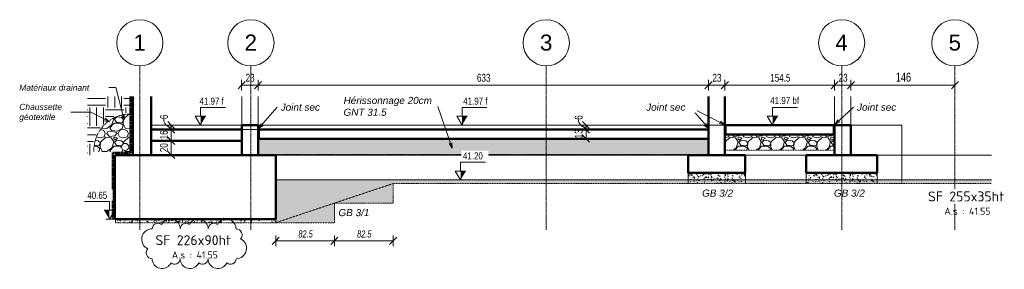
# Model space of a CAD drawing. Header units: millimetres. Extents: x 3690 to 285311, y -2348 to 78336.
# Tile 33 of 46: x 129547 to 143386, y 39945 to 43452. Entities that reach past the tile are written whole.
import ezdxf

# ---------------------------------------------------------------- set-up
doc = ezdxf.new("R2010")
doc.units = ezdxf.units.MM
for name, pattern in [('Ligne de quadrillage', [22.225, 12.7, -3.175, 3.175, -3.175]), ('tiret perso', [2.6, 1.3, -1.3]), ('tiret perso 2', [3, 1.5, -1.5])]:
    doc.linetypes.add(name, pattern=pattern)
for name, color, linetype, lineweight in [('A-ANNO-DIMS', 211, 'Continuous', 9), ('A-ANNO-DIMS-50', 211, 'Continuous', 9), ('A-DETL', 90, 'Continuous', 5), ('A-DETL-GENF', 92, 'Continuous', 5), ('A-DETL-THIN', 151, 'Continuous', 5), ('A-FLOR', 192, 'Continuous', 5), ('A-WALL', 113, 'Continuous', 9), ('G-ANNO-DIMS', 111, 'Continuous', 9), ('G-ANNO-REVC', 71, 'Continuous', 9), ('G-ANNO-TEXT', 231, 'Continuous', 9), ('S-FNDN', 32, 'Continuous', 9), ('S-FNDN-IDEN', 2, 'Continuous', 9), ('S-GRID', 1, 'Continuous', 9), ('S-GRID-IDEN', 1, 'Continuous', 9)]:
    doc.layers.add(name, color=color, linetype=linetype, lineweight=lineweight)
doc.styles.add('Arial Narrow_5', font='ARIALN.TTF', dxfattribs={"width": 0.9, "height": 125})
doc.styles.add('Arial Narrow_7', font='ARIALN.TTF', dxfattribs={"width": 0.9, "height": 110})
doc.styles.add('Arial Narrow_I', font='ARIALNI.TTF', dxfattribs={"width": 0.9, "height": 100})
doc.styles.add('Arial_5', font='arial.ttf', dxfattribs={"height": 225})
doc.styles.add('Arial_6', font='arial.ttf', dxfattribs={"width": 0.8, "height": 100})
doc.styles.add('Arial_I_1', font='ariali.ttf', dxfattribs={"height": 100})
doc.styles.add('Arial_I_3', font='ariali.ttf', dxfattribs={"height": 85})
doc.styles.add('ISOCPEUR', font='isocpeur.ttf', dxfattribs={"height": 100})
doc.styles.add('ISOCPEUR_B', font='txt', dxfattribs={"height": 140})
doc.dimstyles.new('AB6_1_50_-_GB_3', dxfattribs={"dimscale": 304.8, "dimtxt": 127.928872, "dimasz": 0.328084, "dimexe": 0.246063, "dimexo": 0.0625, "dimgap": 0.04101, "dimtad": 1, "dimdec": 0, "dimlfac": 0.1, "dimdsep": 46, "dimtxsty": 'Arial Narrow_5', "dimblk1": 'OBLIQUE', "dimblk2": 'OBLIQUE', "dimsah": 1, "dimcen": 0.09, "dimazin": 0, "dimtfac": 1, "dimtdec": 4, "dimtix": 1, "dimtmove": 0, "dimatfit": 3, "dimfxl": 0.246063, "dimfxlon": 1, "dimtvp": 1, "dimtolj": 1, "dimtzin": 0, "dimarcsym": 2})
doc.dimstyles.new('AB6_1_50_-_GB_COUPES', dxfattribs={"dimscale": 304.8, "dimtxt": 112.577407, "dimasz": 0.328084, "dimexe": 0.246063, "dimexo": 0.0625, "dimgap": 0.057415, "dimtad": 1, "dimdec": 1, "dimlfac": 0.1, "dimrnd": 0.5, "dimdsep": 46, "dimtxsty": 'Arial Narrow_7', "dimblk1": 'OBLIQUE', "dimblk2": 'OBLIQUE', "dimsah": 1, "dimcen": 0.09, "dimazin": 0, "dimtfac": 1, "dimtdec": 4, "dimtix": 1, "dimtmove": 1, "dimatfit": 3, "dimfxl": 0.246063, "dimfxlon": 1, "dimtvp": 1, "dimtolj": 1, "dimtzin": 0, "dimarcsym": 2})
doc.dimstyles.new('AB6_1_50_-_GB_COUPES_1', dxfattribs={"dimscale": 304.8, "dimtxt": 112.577407, "dimasz": 0.328084, "dimexe": 0.246063, "dimexo": 0.0625, "dimgap": 0.057415, "dimtad": 1, "dimdec": 1, "dimlfac": 0.1, "dimrnd": 0.5, "dimdsep": 46, "dimtxsty": 'Arial Narrow_7', "dimblk1": 'OBLIQUE', "dimblk2": 'OBLIQUE', "dimsah": 1, "dimcen": 0.09, "dimazin": 0, "dimtfac": 1, "dimtdec": 4, "dimtix": 1, "dimtmove": 0, "dimatfit": 3, "dimfxl": 0.246063, "dimfxlon": 1, "dimtvp": 1, "dimtolj": 1, "dimtzin": 0, "dimarcsym": 2})
doc.dimstyles.new('AB6_1_50_-_GB_Italique', dxfattribs={"dimscale": 304.8, "dimtxt": 102.343097, "dimasz": 0.328084, "dimexe": 0.246063, "dimexo": 0.0625, "dimgap": 0.057415, "dimtad": 1, "dimdec": 1, "dimlfac": 0.1, "dimrnd": 0.1, "dimdsep": 46, "dimtxsty": 'Arial Narrow_I', "dimblk1": 'OBLIQUE', "dimblk2": 'OBLIQUE', "dimsah": 1, "dimcen": 0.09, "dimazin": 0, "dimtfac": 1, "dimtdec": 4, "dimtix": 1, "dimtmove": 0, "dimatfit": 3, "dimfxl": 0.246063, "dimfxlon": 1, "dimtvp": 1, "dimtfill": 1, "dimtolj": 1, "dimtzin": 0, "dimarcsym": 2})
pattern_1 = [(228.013, (137085.06, 34699.558), (-2599.98941, -2925.00984), [43.724, -4328.704]), (184.97, (137055.809, 34667.058), (3899.998583, 325.017967), [75.032, -7428.176]), (132.51, (136981.059, 34660.558), (3249.97174, -3575.025567), [52.906, -5237.71]), (267.274, (136854.309, 34579.308), (324.965065, 6500.00218), [68.327, -6764.406]), (292.834, (136851.059, 34511.058), (-1625.02353, 3899.990643), [67, -6633.046]), (357.274, (136877.059, 34449.308), (-6500.00218, 324.965065), [68.327, -6764.406]), (37.694, (136945.309, 34446.058), (-4225.013581, -3249.981511), [90.359, -8945.576]), (72.255, (137016.809, 34501.308), (2275.040384, 7149.986698), [85.309, -8445.554]), (121.43, (137042.809, 34582.558), (-2600.032596, 4224.98021), [68.559, -6787.324]), (175.236, (137007.06, 34641.058), (3574.99808, -325.02259), [78.27, -3835.248]), (222.397, (136929.059, 34647.558), (-3900.027101, -3574.969839), [101.221, -10020.847]), (138.814, (137176.06, 34576.058), (-2274.9972, 1950.00332), [34.548, -3420.249]), (171.469, (137150.059, 34598.808), (4224.996992, -650.017013), [65.727, -6506.991]), (225, (137085.06, 34608.56), (3e-14, -325.0004), [45.962, -413.657]), (203.199, (137062.31, 34647.56), (1624.99492, 650.01207), [24.751, -2450.375]), (291.801, (137039.56, 34637.81), (-324.9931, 975.00257), [35.003, -1715.175]), (30.964, (137052.56, 34605.31), (974.9974, 650.0042), [56.852, -1838.207]), (161.565, (137101.31, 34634.56), (649.9996, -325.0005), [41.11, -986.631]), (16.39, (136851.059, 34637.808), (3249.99208, 975.02624), [57.59, -5701.425]), (70.346, (136906.31, 34654.058), (-1300.01122, -3574.99629), [48.315, -4783.158]), (293.199, (137101.31, 34699.56), (-650.01207, 1624.99492), [49.502, -2425.624]), (343.61, (137120.809, 34654.058), (-3249.99208, 975.02624), [57.59, -5701.425]), (339.444, (136851.06, 34436.308), (-1625.0005, 649.99832), [55.536, -2721.265]), (294.775, (136903.06, 34416.808), (-1624.991074, 3575.003686), [46.533, -4606.759]), (66.801, (137104.56, 34374.56), (650.01207, 1624.99492), [49.502, -2425.624]), (17.354, (137124.059, 34420.058), (-4225.00117, -1299.998243), [54.48, -5393.513]), (69.444, (136945.31, 34374.558), (-649.99832, -1625.0005), [27.768, -2749.033]), (101.31, (137085.06, 34374.56), (-325.00186, 1299.99994), [16.572, -1640.609]), (165.964, (137081.81, 34390.81), (975.0014, -324.9958), [67, -1273.009]), (186.009, (137016.809, 34407.058), (3249.99973, 324.99991), [62.091, -6147.025]), (303.69, (137052.56, 34576.06), (-324.9989, 650.0003), [46.872, -1124.932]), (353.157, (137078.559, 34537.058), (5524.997455, -650.022255), [81.833, -8101.458]), (60.945, (137159.81, 34527.308), (-1300.01609, -2274.99125), [33.461, -3312.619]), (90, (137176.06, 34556.56), (-325, 325), [19.5, -305.5]), (120.256, (137010.31, 34416.808), (1299.982484, -2275.009625), [45.15, -4469.894]), (48.013, (136987.56, 34455.808), (2599.98941, 2925.00984), [87.448, -4284.979]), (0, (137046.06, 34520.8), (325, 325), [84.5, -240.5]), (325.305, (137130.559, 34520.808), (-3250.00572, 2274.991267), [51.387, -5087.314]), (254.055, (137172.81, 34491.56), (-324.99133, -1300.00268), [47.321, -2318.715]), (207.646, (137159.809, 34446.058), (-6174.99833, -3250.002177), [77.046, -7627.579]), (175.426, (137091.559, 34410.308), (-4224.999836, 325.005426), [81.51, -8069.449])]

# ---------------------------------------------------------------- blocks, each defined once
blk = doc.blocks.new('Quadrillage - M_Extrémité de la ligne de quadrillage - Cercle-11575-105 variante')
at = {"layer": 'S-GRID-IDEN'}
blk.add_circle((53435, 43127), 325, dxfattribs=at)
blk = doc.blocks.new('Cotes d_élévation - M_Cote d_élévation - Extérieur rempli-1422902-105 variante')
at = {"layer": 'G-ANNO-DIMS'}
blk.add_hatch(color=256, dxfattribs=at).paths.add_polyline_path([(52727, 41970), (52727, 42095), (52802, 42095)])
for p, q in [((52727, 42095), (52727, 42220)), ((52727, 42220), (53077, 42220)), ((52727, 41970), (52652, 42095)), ((52727, 42095), (52652, 42095)), ((52802, 42095), (52727, 42095)), ((52761, 42095), (52727, 41970)), ((52677, 41970), (52777, 41970))]:
    blk.add_line(p, q, dxfattribs=at)
blk = doc.blocks.new('DIMBLOCK336-105 variante')
at = {"layer": 'A-ANNO-DIMS-50'}
for p, q in [((133146, 40345), (133146, 40420)), ((133971, 40345), (133971, 40420)), ((133146, 40345), (133971, 40345)), ((133146, 40345), (133146, 40270)), ((133971, 40345), (133971, 40270))]:
    blk.add_line(p, q, dxfattribs=at)
at = {"layer": 'A-ANNO-DIMS-50', "lineweight": 18}
for p, q in [((133146, 40345), (133096, 40295)), ((133146, 40345), (133196, 40395)), ((133971, 40345), (133921, 40295)), ((133971, 40345), (134021, 40395))]:
    blk.add_line(p, q, dxfattribs=at)
at = {"layer": 'A-ANNO-DIMS-50', "color": 0, "insert": (133465, 40492), "char_height": 100, "width": 224.18, "attachment_point": 1, "line_spacing_factor": 0.974696, "style": 'Arial Narrow_I', "bg_fill": 3, "box_fill_scale": 1.25, "bg_fill_color": 256, "bg_fill_true_color": 13158600, "bg_fill_transparency": 0}
blk.add_mtext('82.5', dxfattribs=at)
blk = doc.blocks.new('_Oblique')
at = {"color": 0, "linetype": 'ByBlock', "lineweight": -2}
blk.add_line((-0.5, -0.5), (0.5, 0.5), dxfattribs=at)
blk = doc.blocks.new('DIMBLOCK337-105 variante')
at = {"layer": 'A-ANNO-DIMS-50'}
for p, q in [((133971, 40345), (133971, 40420)), ((134796, 40345), (134796, 40420)), ((133971, 40345), (134796, 40345)), ((133971, 40345), (133971, 40270)), ((134796, 40345), (134796, 40270))]:
    blk.add_line(p, q, dxfattribs=at)
at = {"layer": 'A-ANNO-DIMS-50', "lineweight": 18}
for p, q in [((133971, 40345), (133921, 40295)), ((133971, 40345), (134021, 40395)), ((134796, 40345), (134746, 40295)), ((134796, 40345), (134846, 40395))]:
    blk.add_line(p, q, dxfattribs=at)
at = {"layer": 'A-ANNO-DIMS-50', "color": 0, "insert": (134290, 40492), "char_height": 100, "width": 224.18, "attachment_point": 1, "line_spacing_factor": 0.974696, "style": 'Arial Narrow_I', "bg_fill": 3, "box_fill_scale": 1.25, "bg_fill_color": 256, "bg_fill_true_color": 13158600, "bg_fill_transparency": 0}
blk.add_mtext('82.5', dxfattribs=at)
blk = doc.blocks.new('DIMBLOCK338-105 variante')
at = {"layer": 'A-ANNO-DIMS-50', "lineweight": 18}
for p, q in [((137508, 41910), (137458, 41960)), ((137508, 41780), (137458, 41830)), ((137508, 41910), (137558, 41860)), ((137508, 41780), (137558, 41730))]:
    blk.add_line(p, q, dxfattribs=at)
at = {"layer": 'A-ANNO-DIMS-50'}
for p, q in [((137508, 41910), (137433, 41910)), ((137508, 41780), (137508, 41910)), ((137508, 41910), (137583, 41910)), ((137508, 41780), (137433, 41780)), ((137508, 41780), (137583, 41780))]:
    blk.add_line(p, q, dxfattribs=at)
at = {"layer": 'A-ANNO-DIMS-50', "color": 0, "insert": (137348, 41786), "char_height": 110, "width": 141.53, "attachment_point": 1, "rotation": 90, "line_spacing_factor": 0.974696, "style": 'Arial Narrow_7'}
blk.add_mtext('13', dxfattribs=at)
blk = doc.blocks.new('DIMBLOCK339-105 variante')
at = {"layer": 'A-ANNO-DIMS-50'}
for p, q in [((137508, 41970), (137433, 41970)), ((137508, 41910), (137508, 41970)), ((137508, 41970), (137583, 41970)), ((137508, 41910), (137433, 41910)), ((137508, 41910), (137583, 41910))]:
    blk.add_line(p, q, dxfattribs=at)
at = {"layer": 'A-ANNO-DIMS-50', "lineweight": 18}
for p, q in [((137508, 41970), (137458, 42020)), ((137508, 41910), (137458, 41960)), ((137508, 41970), (137558, 41920)), ((137508, 41910), (137558, 41860))]:
    blk.add_line(p, q, dxfattribs=at)
at = {"layer": 'A-ANNO-DIMS-50'}
blk.add_ellipse((137508, 42046), major_axis=(107, 0), ratio=0.991482, start_param=3.141593, end_param=4.712389, dxfattribs=at)
at = {"layer": 'A-ANNO-DIMS-50', "color": 0, "insert": (137348, 42046), "char_height": 110, "width": 70.76, "attachment_point": 1, "rotation": 90, "line_spacing_factor": 0.974696, "style": 'Arial Narrow_7'}
blk.add_mtext('6', dxfattribs=at)
blk = doc.blocks.new('DIMBLOCK340-105 variante')
at = {"layer": 'A-ANNO-DIMS-50', "lineweight": 18}
for p, q in [((132667, 42532), (132617, 42482)), ((132667, 42532), (132717, 42582)), ((132897, 42532), (132847, 42482)), ((132897, 42532), (132947, 42582))]:
    blk.add_line(p, q, dxfattribs=at)
at = {"layer": 'A-ANNO-DIMS-50'}
for p, q in [((132667, 42532), (132667, 42607)), ((132667, 42532), (132897, 42532)), ((132667, 42532), (132667, 42457)), ((132897, 42532), (132897, 42607)), ((132897, 42532), (132897, 42457))]:
    blk.add_line(p, q, dxfattribs=at)
at = {"layer": 'A-ANNO-DIMS-50', "color": 0, "insert": (132723, 42691), "char_height": 110, "width": 141.53, "attachment_point": 1, "line_spacing_factor": 0.974696, "style": 'Arial Narrow_7'}
blk.add_mtext('23', dxfattribs=at)
blk = doc.blocks.new('DIMBLOCK341-105 variante')
at = {"layer": 'A-ANNO-DIMS-50', "lineweight": 18}
for p, q in [((132897, 42532), (132847, 42482)), ((132897, 42532), (132947, 42582)), ((139228, 42532), (139178, 42482)), ((139228, 42532), (139278, 42582))]:
    blk.add_line(p, q, dxfattribs=at)
at = {"layer": 'A-ANNO-DIMS-50'}
for p, q in [((132897, 42532), (132897, 42607)), ((132897, 42532), (139228, 42532)), ((132897, 42532), (132897, 42457)), ((139228, 42532), (139228, 42607)), ((139228, 42532), (139228, 42457))]:
    blk.add_line(p, q, dxfattribs=at)
at = {"layer": 'A-ANNO-DIMS-50', "color": 0, "insert": (135974, 42691), "char_height": 110, "width": 212.29, "attachment_point": 1, "line_spacing_factor": 0.974696, "style": 'Arial Narrow_7'}
blk.add_mtext('633', dxfattribs=at)
blk = doc.blocks.new('DIMBLOCK342-105 variante')
at = {"layer": 'A-ANNO-DIMS-50', "lineweight": 18}
for p, q in [((139228, 42532), (139178, 42482)), ((139228, 42532), (139278, 42582)), ((139458, 42532), (139408, 42482)), ((139458, 42532), (139508, 42582))]:
    blk.add_line(p, q, dxfattribs=at)
at = {"layer": 'A-ANNO-DIMS-50'}
for p, q in [((139228, 42532), (139228, 42607)), ((139228, 42532), (139458, 42532)), ((139228, 42532), (139228, 42457)), ((139458, 42532), (139458, 42607)), ((139458, 42532), (139458, 42457))]:
    blk.add_line(p, q, dxfattribs=at)
at = {"layer": 'A-ANNO-DIMS-50', "color": 0, "insert": (139284, 42691), "char_height": 110, "width": 141.53, "attachment_point": 1, "line_spacing_factor": 0.974696, "style": 'Arial Narrow_7'}
blk.add_mtext('23', dxfattribs=at)
blk = doc.blocks.new('DIMBLOCK343-105 variante')
at = {"layer": 'A-ANNO-DIMS-50', "lineweight": 18}
for p, q in [((139458, 42532), (139408, 42482)), ((139458, 42532), (139508, 42582)), ((141001, 42532), (140951, 42482)), ((141001, 42532), (141051, 42582))]:
    blk.add_line(p, q, dxfattribs=at)
at = {"layer": 'A-ANNO-DIMS-50'}
for p, q in [((139458, 42532), (139458, 42607)), ((139458, 42532), (141001, 42532)), ((139458, 42532), (139458, 42457)), ((141001, 42532), (141001, 42607)), ((141001, 42532), (141001, 42457))]:
    blk.add_line(p, q, dxfattribs=at)
at = {"layer": 'A-ANNO-DIMS-50', "color": 0, "insert": (140096, 42691), "char_height": 110, "width": 319.51, "attachment_point": 1, "line_spacing_factor": 0.974696, "style": 'Arial Narrow_7'}
blk.add_mtext('154.5', dxfattribs=at)
blk = doc.blocks.new('DIMBLOCK344-105 variante')
at = {"layer": 'A-ANNO-DIMS-50', "lineweight": 18}
for p, q in [((141001, 42532), (140951, 42482)), ((141001, 42532), (141051, 42582)), ((141231, 42532), (141181, 42482)), ((141231, 42532), (141281, 42582))]:
    blk.add_line(p, q, dxfattribs=at)
at = {"layer": 'A-ANNO-DIMS-50'}
for p, q in [((141001, 42532), (141001, 42607)), ((141001, 42532), (141231, 42532)), ((141001, 42532), (141001, 42457)), ((141231, 42532), (141231, 42607)), ((141231, 42532), (141231, 42457))]:
    blk.add_line(p, q, dxfattribs=at)
at = {"layer": 'A-ANNO-DIMS-50', "color": 0, "insert": (141057, 42691), "char_height": 110, "width": 141.53, "attachment_point": 1, "line_spacing_factor": 0.974696, "style": 'Arial Narrow_7'}
blk.add_mtext('23', dxfattribs=at)
blk = doc.blocks.new('DIMBLOCK345-105 variante')
at = {"layer": 'A-ANNO-DIMS-50', "lineweight": 18}
for p, q in [((141231, 42532), (141181, 42482)), ((141231, 42532), (141281, 42582)), ((142692, 42532), (142642, 42482)), ((142692, 42532), (142742, 42582))]:
    blk.add_line(p, q, dxfattribs=at)
at = {"layer": 'A-ANNO-DIMS-50'}
for p, q in [((141231, 42532), (141231, 42607)), ((141231, 42532), (142692, 42532)), ((141231, 42532), (141231, 42457)), ((142692, 42532), (142692, 42607)), ((142692, 42532), (142692, 42457))]:
    blk.add_line(p, q, dxfattribs=at)
at = {"layer": 'A-ANNO-DIMS-50', "color": 0, "insert": (141861, 42706), "char_height": 125, "width": 241.24, "attachment_point": 1, "line_spacing_factor": 0.974696, "style": 'Arial Narrow_5'}
blk.add_mtext('146', dxfattribs=at)
blk = doc.blocks.new('DIMBLOCK346-105 variante')
at = {"layer": 'A-ANNO-DIMS-50'}
for p, q in [((131678, 41970), (131603, 41970)), ((131678, 41970), (131678, 41910)), ((131678, 41970), (131753, 41970)), ((131678, 41910), (131603, 41910)), ((131678, 41910), (131753, 41910))]:
    blk.add_line(p, q, dxfattribs=at)
at = {"layer": 'A-ANNO-DIMS-50', "lineweight": 18}
for p, q in [((131678, 41970), (131628, 42020)), ((131678, 41910), (131628, 41960)), ((131678, 41970), (131728, 41920)), ((131678, 41910), (131728, 41860))]:
    blk.add_line(p, q, dxfattribs=at)
at = {"layer": 'A-ANNO-DIMS-50'}
blk.add_ellipse((131678, 42055), major_axis=(0, 115), ratio=0.927703, start_param=1.570796, end_param=3.141593, dxfattribs=at)
at = {"layer": 'A-ANNO-DIMS-50', "color": 0, "insert": (131519, 42055), "char_height": 110, "width": 70.76, "attachment_point": 1, "rotation": 90, "line_spacing_factor": 0.974696, "style": 'Arial Narrow_7'}
blk.add_mtext('6', dxfattribs=at)
blk = doc.blocks.new('DIMBLOCK347-105 variante')
at = {"layer": 'A-ANNO-DIMS-50', "lineweight": 18}
for p, q in [((131678, 41910), (131628, 41960)), ((131678, 41750), (131628, 41800)), ((131678, 41910), (131728, 41860)), ((131678, 41750), (131728, 41700))]:
    blk.add_line(p, q, dxfattribs=at)
at = {"layer": 'A-ANNO-DIMS-50'}
for p, q in [((131678, 41910), (131603, 41910)), ((131678, 41910), (131678, 41750)), ((131678, 41910), (131753, 41910)), ((131678, 41750), (131603, 41750)), ((131678, 41750), (131753, 41750))]:
    blk.add_line(p, q, dxfattribs=at)
at = {"layer": 'A-ANNO-DIMS-50', "color": 0, "insert": (131519, 41771), "char_height": 110, "width": 141.53, "attachment_point": 1, "rotation": 90, "line_spacing_factor": 0.974696, "style": 'Arial Narrow_7'}
blk.add_mtext('16', dxfattribs=at)
blk = doc.blocks.new('DIMBLOCK348-105 variante')
at = {"layer": 'A-ANNO-DIMS-50', "lineweight": 18}
for p, q in [((131678, 41750), (131628, 41800)), ((131678, 41750), (131728, 41700)), ((131678, 41550), (131628, 41600)), ((131678, 41550), (131728, 41500))]:
    blk.add_line(p, q, dxfattribs=at)
at = {"layer": 'A-ANNO-DIMS-50'}
for p, q in [((131678, 41750), (131603, 41750)), ((131678, 41750), (131678, 41550)), ((131678, 41750), (131753, 41750)), ((131678, 41550), (131603, 41550)), ((131678, 41550), (131753, 41550))]:
    blk.add_line(p, q, dxfattribs=at)
at = {"layer": 'A-ANNO-DIMS-50', "color": 0, "insert": (131519, 41591), "char_height": 110, "width": 141.53, "attachment_point": 1, "rotation": 90, "line_spacing_factor": 0.974696, "style": 'Arial Narrow_7'}
blk.add_mtext('20', dxfattribs=at)
blk = doc.blocks.new('Family - ___-3288869-105 variante')
at = {"layer": 'G-ANNO-REVC'}
for centre, radius, start, end in [((52126, 40514), 78.7, 48.1897, 180), ((52303, 40514), 138, 0, 154.7912), ((52519, 40514), 78.7, 48.1897, 180), ((52696, 40514), 138, 0, 154.7912), ((52912, 40514), 78.7, 48.1897, 180), ((53089, 40514), 138, 0, 154.7912), ((52047, 40367), 147, 90, 244.7912), ((53227, 40430), 84, 318.1897, 90), ((53227, 40241), 147, 270, 64.7912), ((52047, 40178), 84, 138.1897, 270), ((52185, 40094), 138, 180, 334.7912), ((52362, 40094), 78.7, 228.1897, 0), ((52578, 40094), 138, 180, 334.7912), ((52755, 40094), 78.7, 228.1897, 0), ((52971, 40094), 138, 180, 334.7912), ((53148, 40094), 78.7, 228.1897, 0)]:
    blk.add_arc(centre, radius, start, end, dxfattribs=at)

msp = doc.modelspace()

# ---------------------------------------------------------------- hatches: boundary and pattern name
at = {"layer": 'A-DETL-GENF'}
h = msp.add_hatch(dxfattribs=at)
h.set_pattern_fill('FP_40', color=253, style=0, pattern_type=2)
h.set_pattern_definition([(0, (136851.06, 34374.56), (254, 254), [254, -254]), (0, (136851.06, 34469.8), (254, 254), [254, -254]), (0, (136851.06, 34565.06), (254, 254), [254, -254]), (90, (136882.8, 34596.8), (-254, 254), [254, -254]), (90, (136978.06, 34596.8), (-254, 254), [254, -254]), (90, (137073.3, 34596.8), (-254, 254), [254, -254])])
h.paths.add_polyline_path([(130565.77, 41550), (130564.94, 41629.45), (130575.46, 41708.2), (130597.12, 41784.65), (130629.48, 41857.22), (130671.86, 41924.43), (130723.4, 41984.89), (130783.05, 42037.38), (130849.59, 42080.81), (130921.64, 42114.3), (130997.73, 42137.16), (131076.31, 42148.93), (131155.77, 42149.35), (131155.77, 42373.39), (130494.75, 42373.39), (130494.75, 41550)])
h = msp.add_hatch(dxfattribs=at)
h.set_pattern_fill('FP_39', color=9, style=0, pattern_type=2)
h.set_pattern_definition([(228.013, (137085.06, 34699.558), (-2599.98941, -2925.00984), [43.724, -4328.704]), (184.97, (137055.809, 34667.058), (3899.998583, 325.017967), [75.032, -7428.176]), (132.51, (136981.059, 34660.558), (3249.97174, -3575.025567), [52.906, -5237.71]), (267.274, (136854.309, 34579.308), (324.965065, 6500.00218), [68.327, -6764.406]), (292.834, (136851.059, 34511.058), (-1625.02353, 3899.990643), [67, -6633.046]), (357.274, (136877.059, 34449.308), (-6500.00218, 324.965065), [68.327, -6764.406]), (37.694, (136945.309, 34446.058), (-4225.014372, -3249.982123), [90.359, -8945.576]), (72.255, (137016.809, 34501.308), (2275.040384, 7149.986698), [85.309, -8445.554]), (121.43, (137042.809, 34582.558), (-2600.032596, 4224.98021), [68.559, -6787.324]), (175.236, (137007.06, 34641.058), (3574.99808, -325.022586), [78.27, -3835.248]), (222.397, (136929.059, 34647.558), (-3900.027101, -3574.969839), [101.221, -10020.847]), (138.814, (137176.06, 34576.058), (-2274.9972, 1950.00332), [34.548, -3420.249]), (171.469, (137150.059, 34598.808), (4224.996992, -650.017013), [65.727, -6506.991]), (225, (137085.06, 34608.56), (3e-14, -325.0004), [45.962, -413.657]), (203.199, (137062.31, 34647.56), (1624.99492, 650.01207), [24.751, -2450.375]), (291.801, (137039.56, 34637.81), (-324.9931, 975.00257), [35.003, -1715.175]), (30.964, (137052.56, 34605.31), (974.9974, 650.0042), [56.852, -1838.207]), (161.565, (137101.31, 34634.56), (649.9996, -325.0005), [41.11, -986.631]), (16.389, (136851.059, 34637.808), (3250.009097, 974.96952), [57.59, -5701.425]), (70.346, (136906.31, 34654.058), (-1300.01122, -3574.99629), [48.315, -4783.158]), (293.199, (137101.31, 34699.56), (-650.01207, 1624.99492), [49.502, -2425.624]), (343.61, (137120.809, 34654.058), (-3249.99208, 975.026242), [57.59, -5701.425]), (339.444, (136851.06, 34436.308), (-1625.0005, 649.99832), [55.536, -2721.265]), (294.775, (136903.06, 34416.808), (-1624.991074, 3575.003686), [46.533, -4606.759]), (66.801, (137104.56, 34374.56), (650.01207, 1624.99492), [49.502, -2425.624]), (17.354, (137124.059, 34420.058), (-4225.000216, -1299.997945), [54.48, -5393.513]), (69.444, (136945.31, 34374.558), (-649.99832, -1625.0005), [27.768, -2749.033]), (101.31, (137085.06, 34374.56), (-325.00186, 1299.99994), [16.572, -1640.609]), (165.964, (137081.81, 34390.81), (975.0014, -324.9958), [67, -1273.009]), (186.009, (137016.809, 34407.058), (3249.99973, 324.99991), [62.091, -6147.025]), (303.69, (137052.56, 34576.06), (-324.9989, 650.0003), [46.872, -1124.932]), (353.157, (137078.559, 34537.058), (5524.997455, -650.022255), [81.833, -8101.458]), (60.945, (137159.81, 34527.308), (-1300.01609, -2274.99125), [33.461, -3312.619]), (90, (137176.06, 34556.56), (-325, 325), [19.5, -305.5]), (120.256, (137010.31, 34416.808), (1299.982484, -2275.009625), [45.15, -4469.894]), (48.013, (136987.56, 34455.808), (2599.98941, 2925.00984), [87.448, -4284.979]), (0, (137046.06, 34520.8), (325, 325), [84.5, -240.5]), (325.305, (137130.559, 34520.808), (-3250.00572, 2274.991267), [51.387, -5087.314]), (254.055, (137172.81, 34491.56), (-324.99133, -1300.00268), [47.321, -2318.715]), (207.646, (137159.809, 34446.058), (-6174.99833, -3250.002177), [77.046, -7627.579]), (175.426, (137091.559, 34410.308), (-4224.999836, 325.005426), [81.51, -8069.449])])
h.paths.add_polyline_path([(131109.77, 41593.83), (131109.77, 42125.65), (131034.22, 42121.51), (130960.12, 42106.25), (130889.09, 42080.19), (130822.7, 42043.91), (130762.41, 41998.2), (130709.54, 41944.08), (130665.26, 41882.73), (130630.55, 41815.51), (130606.16, 41743.89), (130592.63, 41669.45), (130590.27, 41593.83)])
h.paths.add_polyline_path([(131029.2, 41614.62), (131016.26, 41616.32), (131004.2, 41621.31), (130993.84, 41629.26), (130985.9, 41639.62), (130980.9, 41651.68), (130979.2, 41664.62), (130980.9, 41677.56), (130985.9, 41689.62), (130993.84, 41699.97), (131004.2, 41707.92), (131016.26, 41712.91), (131029.2, 41714.62), (131042.14, 41712.91), (131054.2, 41707.92), (131064.55, 41699.97), (131072.5, 41689.62), (131077.5, 41677.56), (131079.2, 41664.62), (131077.5, 41651.68), (131072.5, 41639.62), (131064.55, 41629.26), (131054.2, 41621.31), (131042.14, 41616.32)])
h = msp.add_hatch(dxfattribs=at)
h.set_pattern_fill('FP_45', color=9, style=0, pattern_type=2)
h.set_pattern_definition(pattern_1)
h.paths.add_polyline_path([(141000.6, 41620), (141000.6, 41830), (139452.6, 41830), (139452.6, 41620)])
h = msp.add_hatch(dxfattribs=at)
h.set_pattern_fill('FP_45', color=9, style=0, pattern_type=2)
h.set_pattern_definition(pattern_1)
h.paths.add_polyline_path([(139222.6, 41560), (139222.6, 41770), (132907.43, 41770), (132907.43, 41560), (136850.84, 41560)])
h = msp.add_hatch(dxfattribs=at)
h.set_pattern_fill('FP_43', style=0, pattern_type=2)
h.set_pattern_definition([(50, (122041.96, 27227.37), (136.6383, -11.95415), [14.287, -157.162]), (355, (122041.96, 27227.37), (-26.4328, 143.293), [12.573, -124.587]), (100.451, (122053.35, 27226.38), (110.2073, 131.33785), [12.573, -133.137]), (46.184, (122041.96, 27265.47), (203.3094, -31.533), [21.431, -235.744]), (96.636, (122058.9, 27262.85), (178.052, 185.5712), [18.214, -200.352]), (351.184, (122041.96, 27265.47), (178.0533, 185.5696), [17.145, -188.595]), (21, (122061.01, 27255.95), (113.71107, -76.6989), [14.287, -157.162]), (326, (122061.01, 27255.95), (46.3515, 138.1404), [12.573, -124.587]), (71.451, (122070.49, 27249.56), (160.06335, 61.4411), [12.573, -133.137]), (37.5, (122041.96, 27227.373), (2.31655, 63.41591), [12.573, -111.633, 12.573, -115.062, -126.206]), (37.5, (122041.96, 27227.373), (2.31655, 63.41591), [-251.841, 12.573, -113.633]), (7.5, (122041.96, 27227.37), (50.11464, 75.13506), [12.573, -60.198, 12.573, -108.776, -48.101]), (7.5, (122041.96, 27227.37), (50.11464, 75.13506), [-194.12, 12.573, -35.528]), (327.5, (121999.48, 27227.373), (101.69342, -4.29674), [12.573, -35.052, 12.573, -136.017, -197.168]), (327.5, (121999.48, 27227.373), (101.69342, -4.29674), [-196.215, 12.573, -184.595]), (317.5, (121980.43, 27227.37), (111.0972, 19.0699), [12.573, -49.34, 12.573, -86.106, -140.018]), (317.5, (121980.43, 27227.37), (111.0972, 19.0699), [-160.592, 12.573, -127.445])])
h.paths.add_polyline_path([(138944.21, 41150), (139747.6, 41150), (139747.6, 41300), (138944.21, 41300)])
h = msp.add_hatch(dxfattribs=at)
h.set_pattern_fill('FP_44', style=0, pattern_type=2)
h.set_pattern_definition([(50, (123799.96, 27227.37), (136.6383, -11.95415), [14.287, -157.162]), (355, (123799.96, 27227.37), (-26.4328, 143.293), [12.573, -124.587]), (100.451, (123811.35, 27226.38), (110.2073, 131.33785), [12.573, -133.137]), (46.184, (123799.96, 27265.47), (203.3094, -31.533), [21.431, -235.744]), (96.636, (123816.9, 27262.85), (178.052, 185.5712), [18.214, -200.352]), (351.184, (123799.96, 27265.47), (178.0533, 185.5696), [17.145, -188.595]), (21, (123819.01, 27255.95), (113.71107, -76.6989), [14.288, -157.163]), (326, (123819.01, 27255.95), (46.3515, 138.1404), [12.573, -124.587]), (71.451, (123828.49, 27249.56), (160.06335, 61.4411), [12.573, -133.137]), (37.5, (123799.96, 27227.373), (2.31655, 63.41591), [12.573, -111.633, 12.573, -115.062, -126.206]), (37.5, (123799.96, 27227.373), (2.31655, 63.41591), [-251.841, 12.573, -113.633]), (7.5, (123799.96, 27227.37), (50.11464, 75.13506), [12.573, -60.198, 12.573, -108.775, -48.101]), (7.5, (123799.96, 27227.37), (50.11464, 75.13506), [-194.119, 12.573, -35.528]), (327.5, (123757.48, 27227.373), (101.69342, -4.29674), [12.573, -35.052, 12.573, -136.017, -197.168]), (327.5, (123757.48, 27227.373), (101.69342, -4.29674), [-196.215, 12.573, -184.595]), (317.5, (123738.43, 27227.37), (111.0972, 19.06992), [12.573, -49.34, 12.573, -86.106, -140.018]), (317.5, (123738.43, 27227.37), (111.0972, 19.06992), [-160.592, 12.573, -127.445])])
h.paths.add_polyline_path([(140600.6, 41150), (141600.6, 41150), (141600.6, 41300), (140600.6, 41300)])
h = msp.add_hatch(dxfattribs=at)
h.set_pattern_fill('FP_42', style=0, pattern_type=2)
h.set_pattern_definition([(50, (124211.96, 27777.37), (136.6383, -11.95415), [14.288, -157.163]), (355, (124211.96, 27777.37), (-26.4328, 143.293), [12.573, -124.587]), (100.451, (124223.35, 27776.38), (110.2073, 131.33785), [12.573, -133.137]), (46.184, (124211.96, 27815.47), (203.3086, -31.5323), [21.431, -235.744]), (96.636, (124228.9, 27812.85), (178.052, 185.5712), [18.214, -200.352]), (351.184, (124211.96, 27815.47), (178.0533, 185.5696), [17.145, -188.595]), (21, (124231.01, 27805.95), (113.71107, -76.6989), [14.288, -157.163]), (326, (124231.01, 27805.95), (46.35205, 138.1412), [12.573, -124.587]), (71.451, (124240.49, 27799.56), (160.06335, 61.4411), [12.573, -133.137]), (37.5, (124211.96, 27777.373), (2.31655, 63.41591), [12.573, -111.633, 12.573, -115.062, -126.206]), (37.5, (124211.96, 27777.373), (2.31655, 63.41591), [-251.841, 12.573, -113.633]), (7.5, (124211.96, 27777.37), (50.11464, 75.13506), [12.573, -60.198, 12.573, -108.776, -48.101]), (7.5, (124211.96, 27777.37), (50.11464, 75.13506), [-194.12, 12.573, -35.528]), (327.5, (124169.48, 27777.373), (101.69342, -4.29674), [12.573, -35.052, 12.573, -136.017, -197.167]), (327.5, (124169.48, 27777.373), (101.69342, -4.29674), [-196.215, 12.573, -184.594]), (317.5, (124150.43, 27777.37), (111.0972, 19.06992), [12.573, -49.339, 12.573, -86.106, -140.017]), (317.5, (124150.43, 27777.37), (111.0972, 19.06992), [-160.591, 12.573, -127.444])])
h.paths.add_polyline_path([(133145.77, 40600), (133970.77, 40600), (133970.77, 40875), (134795.77, 40875), (134795.77, 41150), (143206.94, 41150), (143206.94, 41200), (133145.77, 41200), (133145.77, 40650)])
h = msp.add_hatch(dxfattribs=at)
h.set_pattern_fill('FP_41', style=0, pattern_type=2)
h.set_pattern_definition([(50, (122011.96, 27227.37), (136.6383, -11.95415), [14.288, -157.163]), (355, (122011.96, 27227.37), (-26.4328, 143.293), [12.573, -124.587]), (100.451, (122023.35, 27226.38), (110.2073, 131.3379), [12.573, -133.137]), (46.184, (122011.96, 27265.47), (203.3086, -31.5323), [21.431, -235.744]), (96.636, (122028.9, 27262.85), (178.052, 185.5712), [18.214, -200.352]), (351.184, (122011.96, 27265.47), (178.0533, 185.5696), [17.145, -188.595]), (21, (122031.01, 27255.95), (113.7111, -76.6989), [14.287, -157.162]), (326, (122031.01, 27255.95), (46.3515, 138.1404), [12.573, -124.587]), (71.451, (122040.49, 27249.56), (160.0634, 61.4411), [12.573, -133.137]), (37.5, (122011.96, 27227.373), (2.31655, 63.41591), [12.573, -111.633, 12.573, -115.062, -126.206]), (37.5, (122011.96, 27227.373), (2.31655, 63.41591), [-251.841, 12.573, -113.633]), (7.5, (122011.96, 27227.37), (50.11464, 75.13506), [12.573, -60.198, 12.573, -108.776, -48.101]), (7.5, (122011.96, 27227.37), (50.11464, 75.13506), [-194.12, 12.573, -35.528]), (327.5, (121969.48, 27227.373), (101.69258, -4.2962), [12.573, -35.052, 12.573, -136.017, -197.167]), (327.5, (121969.48, 27227.373), (101.69258, -4.2962), [-196.215, 12.573, -184.594]), (317.5, (121950.43, 27227.37), (111.0972, 19.0699), [12.573, -49.34, 12.573, -86.106, -140.018]), (317.5, (121950.43, 27227.37), (111.0972, 19.0699), [-160.592, 12.573, -127.445])])
h.paths.add_polyline_path([(130895.77, 40600), (133145.77, 40600), (133145.77, 40650), (130895.77, 40650)])

# ---------------------------------------------------------------- linework, layer by layer
at = {"layer": 'A-DETL', "linetype": 'tiret perso 2', "lineweight": 50}
for p, q in [((131105.77, 41580), (131105.77, 42372.66)), ((131105.77, 41580), (130855.77, 41580)), ((130855.77, 41580), (130855.77, 40660))]:
    msp.add_line(p, q, dxfattribs=at)
at = {"layer": 'A-DETL', "linetype": 'tiret perso'}
for p, q in [((131455.77, 41970), (132697.43, 41970)), ((132697.43, 41970), (139232.6, 41970)), ((132907.43, 41560), (139222.6, 41560)), ((139452.6, 41620), (141000.6, 41620)), ((141946.43, 41150), (141946.43, 41550)), ((143206.85, 41200), (133145.77, 41200)), ((133145.77, 41200), (133145.77, 40600)), ((133145.77, 40600), (134795.77, 41150)), ((134795.77, 40875), (134795.77, 41150)), ((134795.77, 41150), (143206.85, 41150)), ((133970.77, 40600), (133970.77, 40875)), ((133970.77, 40875), (134795.77, 40875)), ((133145.77, 40650), (130895.77, 40650)), ((130895.77, 40650), (130895.77, 40600)), ((130895.77, 40600), (133145.77, 40600)), ((133145.77, 40600), (133145.77, 40650)), ((133145.77, 40600), (133970.77, 40600))]:
    msp.add_line(p, q, dxfattribs=at)
at = {"layer": 'A-DETL'}
msp.add_circle((131029.2, 41664.62), 50, dxfattribs=at)
at = {"layer": 'A-DETL', "linetype": 'tiret perso'}
msp.add_arc((131099.79, 41615.75), 510, 88.87936, 182.463307, dxfattribs=at)
at = {"layer": 'A-DETL-THIN'}
for p, q in [((138944.21, 41300), (138944.21, 41150)), ((139747.6, 41150), (139747.6, 41300)), ((140600.6, 41300), (140600.6, 41150)), ((141600.6, 41150), (141600.6, 41300))]:
    msp.add_line(p, q, dxfattribs=at)
at = {"layer": 'A-FLOR', "lineweight": 50}
for p, q in [((140990.6, 41970), (139467.6, 41970)), ((139467.6, 41970), (139467.6, 41840)), ((140990.6, 41840), (140990.6, 41970)), ((132667.43, 41910), (131395.77, 41910)), ((139227.6, 41910), (132907.43, 41910)), ((132907.43, 41910), (132907.43, 41780)), ((139467.6, 41840), (140990.6, 41840)), ((131395.77, 41750), (132667.43, 41750)), ((132907.43, 41780), (139227.6, 41780))]:
    msp.add_line(p, q, dxfattribs=at)
at = {"layer": 'A-WALL', "lineweight": 50}
for p, q in [((131135.77, 42372.66), (131135.77, 41550)), ((131395.77, 41550), (131395.77, 42372.66)), ((139227.6, 42372.66), (139227.6, 41550)), ((139457.6, 41550), (139457.6, 42372.66)), ((132667.43, 41970), (132667.43, 41550)), ((132897.43, 41970), (132667.43, 41970)), ((132897.43, 41550), (132897.43, 41970)), ((141230.6, 41970), (141000.6, 41970)), ((141000.6, 41970), (141000.6, 41550)), ((141230.6, 41550), (141230.6, 41970))]:
    msp.add_line(p, q, dxfattribs=at)
at = {"layer": 'A-WALL'}
for p, q in [((132667.43, 41970), (132667.43, 42372.66)), ((132897.43, 41970), (132897.43, 42372.66)), ((139457.6, 42372.66), (139457.6, 42372.66)), ((141000.6, 41970), (141000.6, 42372.66)), ((141230.6, 41970), (141230.6, 42372.66)), ((139227.6, 41970), (131395.77, 41970)), ((139227.6, 41970), (141946.43, 41970)), ((141946.43, 41970), (141946.43, 41550)), ((132667.43, 41910), (132897.43, 41910)), ((133145.77, 41550), (143206.85, 41550))]:
    msp.add_line(p, q, dxfattribs=at)
at = {"layer": 'G-ANNO-DIMS'}
for p, q in [((132021.09, 41970), (132126.56, 41970)), ((132126.56, 41970), (132089.34, 41970)), ((135703.18, 41970), (135847.86, 41970)), ((135847.86, 41970), (135764.67, 41970)), ((140039.12, 41970), (140165.72, 41970)), ((140165.72, 41970), (140129.55, 41970)), ((135660.51, 41200), (135826.9, 41200)), ((135826.9, 41200), (135743.7, 41200)), ((130790.36, 40650), (130807.01, 40650)), ((130942.58, 40650), (130790.36, 40650))]:
    msp.add_line(p, q, dxfattribs=at)
at = {"layer": 'G-ANNO-TEXT', "color": 50}
for p, q in [((130613.35, 42497.48), (130610, 42497.48)), ((130899.18, 42497.48), (130613.35, 42497.48)), ((131016.18, 42043.4), (130899.18, 42497.48)), ((132905.44, 41924.49), (133166.2, 42222.61)), ((135625.03, 41646.71), (135422.66, 42233.97)), ((139456.57, 41976.69), (138971.42, 42222.61)), ((139232.17, 41924.49), (138971.42, 42222.61)), ((141005.44, 41978.51), (141266.2, 42222.61)), ((130545.19, 42154.58), (130267.81, 42154.58)), ((130807.78, 42016.06), (130545.19, 42154.58)), ((131016.18, 42043.4), (130978.01, 42111.02)), ((131016.18, 42043.4), (131016.93, 42121.05)), ((130807.78, 42016.06), (130732.07, 42033.28)), ((130807.78, 42016.06), (130750.83, 42068.83)), ((132905.44, 41924.49), (132939.7, 41994.17)), ((132905.44, 41924.49), (132969.95, 41967.71)), ((139232.17, 41924.49), (139167.67, 41967.71)), ((139232.17, 41924.49), (139197.92, 41994.17)), ((139456.57, 41976.69), (139380.58, 41992.68)), ((139456.57, 41976.69), (139398.76, 42028.53)), ((141005.44, 41978.51), (141046.46, 42044.43)), ((141005.44, 41978.51), (141073.93, 42015.09)), ((135625.03, 41646.71), (135581.59, 41711.07)), ((135625.03, 41646.71), (135619.59, 41724.16))]:
    msp.add_line(p, q, dxfattribs=at)
at = {"layer": 'S-FNDN', "lineweight": 50}
for p, q in [((133145.77, 41550), (130885.77, 41550)), ((130885.77, 41550), (130885.77, 40650)), ((133145.77, 40650), (133145.77, 41550)), ((139742.6, 41550), (138942.6, 41550)), ((138942.6, 41550), (138942.6, 41300)), ((139742.6, 41300), (139742.6, 41550)), ((141600.6, 41550), (140600.6, 41550)), ((140600.6, 41550), (140600.6, 41300)), ((141600.6, 41300), (141600.6, 41550)), ((138942.6, 41300), (139742.6, 41300)), ((140600.6, 41300), (141600.6, 41300)), ((130885.77, 40650), (133145.77, 40650))]:
    msp.add_line(p, q, dxfattribs=at)
at = {"layer": 'S-FNDN'}
for p, q in [((141946.43, 41200), (141946.43, 41550)), ((133145.77, 41200), (143206.85, 41200))]:
    msp.add_line(p, q, dxfattribs=at)
at = {"layer": 'S-GRID', "linetype": 'Ligne de quadrillage'}
for p, q in [((131235.77, 40498.46), (131235.77, 42801.62)), ((132797.43, 40498.46), (132797.43, 42801.62)), ((136949.02, 40498.46), (136949.02, 42801.62)), ((141100.6, 40498.46), (141100.6, 42801.62)), ((142692.27, 40498.46), (142692.27, 42801.62))]:
    msp.add_line(p, q, dxfattribs=at)

# ---------------------------------------------------------------- block references
at = {"layer": 'G-ANNO-DIMS'}
for p in [(79362.04, 0), (83037.37, 0), (87402.25, 0), (83016.4, -770)]:
    msp.add_blockref('Cotes d_élévation - M_Cote d_élévation - Extérieur rempli-1422902-105 variante', p, dxfattribs=at)
at = {"layer": 'G-ANNO-DIMS', "extrusion": (0, 0, -1)}
msp.add_blockref('Cotes d_élévation - M_Cote d_élévation - Extérieur rempli-1422902-105 variante', (-183534.31, -1320), dxfattribs=at)
at = {"layer": 'S-GRID-IDEN'}
for p in [(77800.37, 0), (79362.04, 0), (83513.62, 0), (87665.2, 0), (89256.87, 0)]:
    msp.add_blockref('Quadrillage - M_Extrémité de la ligne de quadrillage - Cercle-11575-105 variante', p, dxfattribs=at)

# ---------------------------------------------------------------- texts
at = {"layer": 'G-ANNO-TEXT', "color": 7, "attachment_point": 1, "bg_fill": 3, "box_fill_scale": 1.25, "bg_fill_color": 256, "bg_fill_true_color": 13158600, "bg_fill_transparency": 0}
for s, insert, char_height, width, style in [('Hérissonnage 20cm', (134099.16, 42367.18), 100, 1539.24, 'Arial_I_1'), ('Chaussette ', (129541.35, 42269.39), 85, 801.6875, 'Arial_I_3')]:
    msp.add_mtext(s, dxfattribs=dict(at, insert=insert, char_height=char_height, width=width, style=style))
at = {"layer": 'G-ANNO-TEXT', "color": 7, "char_height": 100, "width": 537.1306, "attachment_point": 1, "style": 'Arial_I_1'}
for s, insert in [('GB 3/2', (139138.42, 41065.55)), ('GB 3/2', (140991.42, 41065.55)), ('GB 3/1', (134027.59, 40791.81))]:
    msp.add_mtext(s, dxfattribs=dict(at, insert=insert))
at = {"layer": 'S-FNDN-IDEN', "char_height": 100, "width": 797.6791, "attachment_point": 1, "style": 'ISOCPEUR'}
for insert in [(142543.54, 40811.56), (131685.02, 40197.36)]:
    msp.add_mtext('A.s : 41.55', dxfattribs=dict(at, insert=insert))
at = {"layer": 'S-FNDN-IDEN', "insert": (131455.02, 40424.38), "char_height": 140, "width": 1354.8519, "attachment_point": 1, "style": 'ISOCPEUR_B', "bg_fill": 3, "box_fill_scale": 1.25, "bg_fill_color": 256, "bg_fill_true_color": 13158600, "bg_fill_transparency": 0}
msp.add_mtext('SF 226x90ht', dxfattribs=at)

# ---------------------------------------------------------------- dimensions: what is measured, and where the dimension line sits
at = {"layer": 'A-ANNO-DIMS'}
for base, p1, p2, dimstyle, override, picture, middle in [((132897.43, 42531.68), (132667.43, 42456.68), (132897.43, 42456.68), 'AB6_1_50_-_GB_COUPES_1', {"dimpost": '<>', "dimfxl": 230}, 'DIMBLOCK340-105 variante', (132782.43, 42605.34)), ((139227.6, 42531.68), (132897.43, 42456.68), (139227.6, 42456.68), 'AB6_1_50_-_GB_COUPES_1', {"dimpost": '<>', "dimfxl": 6330.163046}, 'DIMBLOCK341-105 variante', (136062.52, 42605.34)), ((139457.6, 42531.68), (139227.6, 42456.68), (139457.6, 42456.68), 'AB6_1_50_-_GB_COUPES_1', {"dimpost": '<>', "dimfxl": 230}, 'DIMBLOCK342-105 variante', (139342.6, 42605.34)), ((141000.6, 42531.68), (139457.6, 42456.68), (141000.6, 42456.68), 'AB6_1_50_-_GB_COUPES_1', {"dimpost": '<>', "dimfxl": 1543}, 'DIMBLOCK343-105 variante', (140229.1, 42605.34)), ((141230.6, 42531.68), (141000.6, 42456.68), (141230.6, 42456.68), 'AB6_1_50_-_GB_COUPES_1', {"dimpost": '<>', "dimfxl": 230}, 'DIMBLOCK344-105 variante', (141115.6, 42605.34)), ((142692.27, 42531.68), (141230.6, 42456.68), (142692.27, 42606.68), 'AB6_1_50_-_GB_3', {"dimpost": '<>', "dimfxl": 1469.345738}, 'DIMBLOCK345-105 variante', (141961.43, 42608)), ((133970.77, 40345.36), (133145.77, 40420.36), (133970.77, 40420.36), 'AB6_1_50_-_GB_Italique', {"dimpost": '<>', "dimfxl": 825}, 'DIMBLOCK336-105 variante', (133558.27, 40413.91))]:
    dim = msp.add_linear_dim(base=base, p1=p1, p2=p2, dimstyle=dimstyle, override=override, dxfattribs=at)
    dim.commit()
    dim.dimension.update_dxf_attribs({"geometry": picture, "text_midpoint": middle})
for base, p1, p2, picture, middle in [((131678.31, 41910), (131753.31, 41970), (131753.31, 41910), 'DIMBLOCK346-105 variante', (131591.98, 42090.56)), ((137508.15, 41970), (137433.15, 41910), (137433.15, 41970), 'DIMBLOCK339-105 variante', (137421.81, 42081.32))]:
    dim = msp.add_linear_dim(base=base, p1=p1, p2=p2, angle=90, dimstyle='AB6_1_50_-_GB_COUPES', override={"dimpost": '<>', "dimfxl": 60}, dxfattribs=at)
    dim.commit()
    dim.dimension.update_dxf_attribs({"geometry": picture, "text_midpoint": middle, "dimtype": 160, "text_rotation": 90})
for base, p1, p2, override, picture, middle in [((131678.31, 41750), (131753.31, 41910), (131753.31, 41750), {"dimpost": '<>', "dimfxl": 160}, 'DIMBLOCK347-105 variante', (131604.65, 41830)), ((137508.15, 41910), (137433.15, 41780), (137433.15, 41910), {"dimpost": '<>', "dimfxl": 130}, 'DIMBLOCK338-105 variante', (137434.48, 41845)), ((131678.31, 41550), (131753.31, 41750), (131753.31, 41550), {"dimpost": '<>', "dimfxl": 200}, 'DIMBLOCK348-105 variante', (131604.65, 41650))]:
    dim = msp.add_linear_dim(base=base, p1=p1, p2=p2, angle=90, dimstyle='AB6_1_50_-_GB_COUPES_1', override=override, dxfattribs=at)
    dim.commit()
    dim.dimension.update_dxf_attribs({"geometry": picture, "text_midpoint": middle})

# ---------------------------------------------------------------- next in the draw order: block references
at = {"layer": 'G-ANNO-REVC'}
msp.add_blockref('Family - ___-3288869-105 variante', (79362.04, 0), dxfattribs=at)

# ---------------------------------------------------------------- next in the draw order: texts
at = {"layer": 'G-ANNO-DIMS', "char_height": 100, "attachment_point": 1, "line_spacing_factor": 0.941778, "style": 'Arial_6', "bg_fill": 3, "box_fill_scale": 1.25, "bg_fill_color": 256, "bg_fill_true_color": 13158600, "bg_fill_transparency": 0}
for s, insert, width in [('41.97 f', (132074.04, 42357.18), 404.0059), ('41.97 f', (135780.81, 42357.92), 404.0059), ('41.97 bf', (140096.99, 42366.08), 477.4615), ('41.20', (135777.33, 41588.96), 330.5503), ('40.65', (130498.04, 41035.49), 330.5503)]:
    msp.add_mtext(s, dxfattribs=dict(at, insert=insert, width=width))
at = {"layer": 'G-ANNO-TEXT', "color": 7, "attachment_point": 1, "bg_fill": 3, "box_fill_scale": 1.25, "bg_fill_color": 256, "bg_fill_true_color": 13158600, "bg_fill_transparency": 0}
for s, insert, char_height, width, style in [('Matériaux drainant', (129541.35, 42539.98), 85, 1234.5988, 'Arial_I_3'), ('Joint sec', (133216.2, 42272.61), 100, 689.4512, 'Arial_I_1'), ('Joint sec', (138352.42, 42272.61), 100, 689.4512, 'Arial_I_1'), ('Joint sec', (141316.2, 42272.61), 100, 689.4512, 'Arial_I_1'), ('géotextile', (129541.35, 42127.17), 85, 641.35, 'Arial_I_3'), ('GNT 31.5', (134099.16, 42201.82), 100, 745.5694, 'Arial_I_1')]:
    msp.add_mtext(s, dxfattribs=dict(at, insert=insert, char_height=char_height, width=width, style=style))
at = {"layer": 'S-FNDN-IDEN', "insert": (142313.54, 41038.58), "char_height": 140, "width": 1354.8519, "attachment_point": 1, "style": 'ISOCPEUR_B', "bg_fill": 3, "box_fill_scale": 1.25, "bg_fill_color": 256, "bg_fill_true_color": 13158600, "bg_fill_transparency": 0}
msp.add_mtext('SF 255x35ht', dxfattribs=at)
at = {"layer": 'S-GRID-IDEN', "char_height": 225, "width": 212.4472, "attachment_point": 1, "style": 'Arial_5', "bg_fill": 3, "box_fill_scale": 1.25, "bg_fill_color": 256, "bg_fill_true_color": 13158600, "bg_fill_transparency": 0}
for s, insert in [('1', (131146.45, 43242.9)), ('2', (132708.12, 43242.9)), ('3', (136859.71, 43242.9)), ('4', (141011.29, 43242.9)), ('5', (142602.96, 43242.9))]:
    msp.add_mtext(s, dxfattribs=dict(at, insert=insert))

# ---------------------------------------------------------------- next in the draw order: dimensions: what is measured, and where the dimension line sits
at = {"layer": 'A-ANNO-DIMS'}
dim = msp.add_linear_dim(base=(134795.77, 40345.36), p1=(133970.77, 40420.36), p2=(134795.77, 40420.36), dimstyle='AB6_1_50_-_GB_Italique', override={"dimpost": '<>', "dimfxl": 825}, dxfattribs=at)
dim.commit()
dim.dimension.update_dxf_attribs({"geometry": 'DIMBLOCK337-105 variante', "text_midpoint": (134383.27, 40413.91)})

doc.saveas('drawing.dxf')
